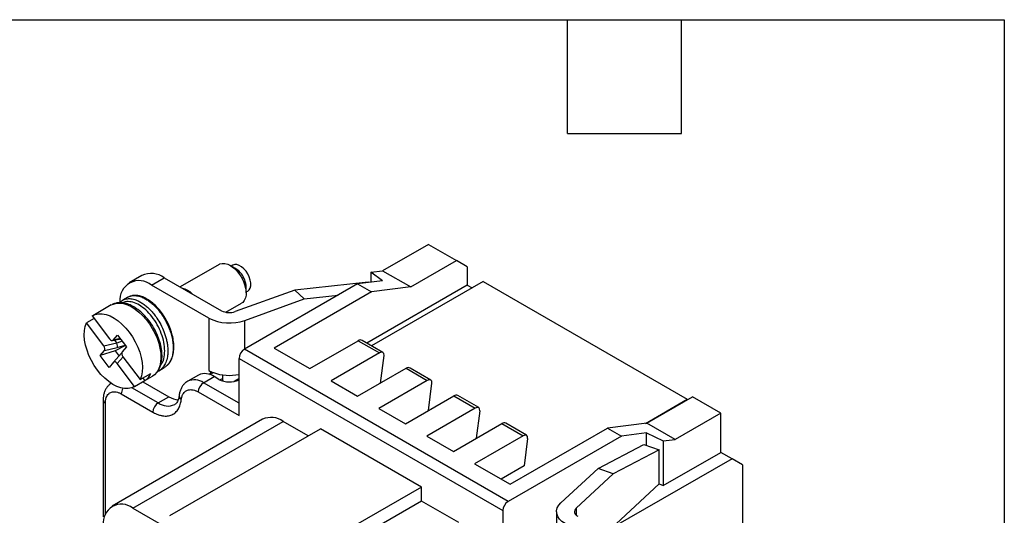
# Model space of a CAD drawing. Header units: millimetres. Extents: x 6 to 273, y 6 to 210.
# Tile 6 of 6: x 207 to 273, y 176 to 210. Entities that reach past the tile are written whole.
import ezdxf

# ---------------------------------------------------------------- set-up
doc = ezdxf.new("R2010")
doc.units = ezdxf.units.MM
doc.linetypes.add('SLD-Solid', pattern=[0])
doc.layers.add('TEXT', color=140, linetype='SLD-Solid', lineweight=25)

msp = doc.modelspace()

# ---------------------------------------------------------------- linework, layer by layer
for p, q in [((234.527, 194.51), (231.469, 192.744)), ((234.527, 194.51), (236.412, 193.422)), ((220.527, 193.169), (217.921, 191.664)), ((221.63, 192.89), (221.277, 193.095)), ((221.443, 193.12), (221.337, 193.06)), ((233.354, 191.656), (236.412, 193.422)), ((237.124, 193.011), (236.412, 193.422)), ((237.124, 193.011), (237.124, 191.779)), ((215.362, 192.424), (214.514, 191.934)), ((230.678, 192.645), (231.469, 192.744)), ((231.469, 192.07), (230.678, 192.645)), ((230.678, 192.645), (230.678, 191.971)), ((231.469, 192.744), (233.354, 191.656)), ((216.014, 191.786), (216.862, 192.275)), ((219.835, 189.58), (216.014, 191.786)), ((216.862, 192.275), (220.683, 190.07)), ((229.797, 191.861), (222.221, 187.488)), ((222.337, 191.258), (222.337, 191.666)), ((230.509, 191.989), (225.589, 191.442)), ((231.469, 192.07), (229.797, 191.861)), ((229.797, 191.861), (230.722, 191.328)), ((237.124, 191.779), (230.407, 187.901)), ((230.547, 191.955), (230.509, 191.989)), ((233.354, 191.656), (230.722, 191.328)), ((238.193, 192.024), (230.729, 187.716)), ((237.124, 191.779), (237.446, 191.593)), ((238.193, 192.024), (251.847, 184.142)), ((225.589, 191.442), (221.611, 190.008)), ((222.337, 191.328), (222.443, 191.388)), ((230.722, 191.328), (224.213, 187.57)), ((225.589, 191.442), (226.224, 190.854)), ((226.224, 190.854), (228.488, 191.106)), ((213.32, 190.452), (212.082, 189.737)), ((214.428, 190.976), (214.064, 190.766)), ((214.42, 190.965), (214.446, 190.984)), ((220.977, 189.965), (222.027, 190.571)), ((222.246, 189.421), (226.224, 190.854)), ((212.05, 189.718), (213.202, 188.184)), ((212.174, 189.552), (211.663, 189.257)), ((212.815, 187.724), (211.663, 189.257)), ((219.835, 189.58), (219.835, 186.069)), ((222.246, 187.502), (222.246, 189.421)), ((213.451, 188.095), (213.741, 188.44)), ((213.741, 188.44), (214.333, 187.652)), ((212.815, 187.724), (213.68, 187.921)), ((213.406, 188.067), (213.932, 188.187)), ((213.921, 188.202), (213.451, 188.095)), ((213.68, 187.921), (213.546, 188.099)), ((214.261, 187.749), (213.57, 187.386)), ((214.052, 188.027), (213.689, 187.907)), ((213.709, 187.595), (214.243, 187.772)), ((213.874, 188.174), (213.953, 188.159)), ((217.435, 188.238), (217.454, 188.249)), ((226.596, 186.194), (229.833, 188.063)), ((229.833, 188.063), (231.255, 187.242)), ((231.492, 187.275), (230.098, 188.079)), ((212.581, 187.06), (212.871, 187.405)), ((213.57, 187.386), (212.581, 187.06)), ((213.173, 186.271), (212.581, 187.06)), ((212.871, 187.405), (213.709, 187.595)), ((213.994, 187.216), (213.463, 186.616)), ((213.57, 187.386), (213.834, 187.035)), ((214.017, 187.242), (213.994, 187.216)), ((214.333, 187.652), (214.043, 187.307)), ((239.863, 177.304), (222.221, 187.488)), ((224.213, 187.57), (226.596, 186.194)), ((231.255, 187.242), (228.019, 185.373)), ((231.326, 185.229), (231.562, 187.064)), ((213.463, 186.616), (213.173, 186.271)), ((213.713, 186.527), (214.109, 186.975)), ((214.865, 184.994), (213.713, 186.527)), ((214.1, 186.988), (215.251, 185.454)), ((221.865, 183.052), (221.865, 186.872)), ((221.865, 186.872), (239.507, 176.688)), ((215.251, 185.454), (215.959, 185.862)), ((216.431, 186.027), (216.501, 186.053)), ((216.501, 186.053), (216.855, 186.257)), ((219.143, 185.761), (218.432, 185.351)), ((219.835, 186.069), (220.115, 185.907)), ((219.913, 185.79), (220.144, 185.923)), ((220.115, 185.907), (220.144, 185.923)), ((220.751, 185.771), (220.751, 185.539)), ((229.797, 184.346), (233.034, 186.215)), ((233.034, 186.215), (234.456, 185.394)), ((234.693, 185.427), (233.299, 186.232)), ((214.832, 184.974), (216.07, 185.689)), ((214.865, 184.994), (215.572, 185.402)), ((215.421, 185.314), (217.163, 184.308)), ((215.572, 185.402), (215.448, 185.567)), ((219.488, 185.246), (220.199, 185.657)), ((221.865, 183.874), (219.488, 185.246)), ((220.514, 185.475), (220.199, 185.657)), ((220.58, 185.44), (220.751, 185.539)), ((221.865, 185.529), (221.522, 185.331)), ((228.019, 185.373), (229.797, 184.346)), ((234.456, 185.394), (231.22, 183.525)), ((234.527, 183.381), (234.763, 185.217)), ((213.987, 184.499), (216.096, 183.282)), ((216.452, 183.898), (214.698, 184.91)), ((219.132, 184.63), (221.865, 183.052)), ((212.773, 184.088), (212.773, 176.275)), ((212.92, 176.443), (212.92, 183.883)), ((216.452, 183.898), (217.163, 184.308)), ((232.998, 182.498), (236.235, 184.367)), ((236.235, 184.367), (237.657, 183.546)), ((237.894, 183.579), (236.5, 184.384)), ((249.051, 182.528), (251.847, 184.142)), ((249.146, 182.539), (252.204, 184.305)), ((251.863, 184.108), (251.847, 184.142)), ((254.09, 183.217), (252.204, 184.305)), ((231.22, 183.525), (232.998, 182.498)), ((237.657, 183.546), (234.421, 181.677)), ((237.964, 183.369), (237.729, 181.533)), ((254.09, 183.217), (251.031, 181.451)), ((254.09, 180.588), (254.09, 183.217)), ((223.434, 182.799), (213.369, 176.988)), ((214.752, 176.852), (224.817, 182.662)), ((226.489, 181.697), (224.817, 182.662)), ((236.199, 180.651), (239.436, 182.519)), ((239.436, 182.519), (240.858, 181.698)), ((241.096, 181.731), (239.702, 182.536)), ((249.146, 182.539), (246.514, 182.211)), ((251.031, 181.451), (249.146, 182.539)), ((217.242, 176.359), (227.307, 182.17)), ((234.065, 178.268), (227.307, 182.17)), ((240.005, 178.454), (246.514, 182.211)), ((246.514, 182.211), (247.438, 181.677)), ((249.11, 181.886), (247.438, 181.677)), ((249.11, 181.066), (249.11, 181.886)), ((249.11, 181.886), (250.24, 181.352)), ((234.421, 181.677), (236.199, 180.651)), ((240.858, 181.698), (237.622, 179.829)), ((247.438, 181.677), (239.863, 177.304)), ((241.165, 181.521), (240.93, 179.685)), ((245.879, 179.508), (248.949, 181.123)), ((248.949, 181.123), (249.967, 180.757)), ((250.24, 181.352), (251.031, 181.451)), ((250.24, 181.352), (250.24, 178.366)), ((249.967, 180.757), (246.897, 179.141)), ((249.967, 178.47), (249.967, 180.757)), ((250.24, 178.366), (254.09, 180.588)), ((254.836, 180.157), (254.09, 180.588)), ((237.622, 179.829), (240.005, 178.454)), ((254.836, 180.157), (246.735, 175.48)), ((255.548, 179.746), (254.836, 180.157)), ((240.93, 179.685), (239.4, 178.802)), ((245.879, 179.508), (243.396, 177.211)), ((246.897, 179.141), (244.414, 176.844)), ((246.897, 179.141), (245.879, 179.508)), ((255.548, 179.746), (255.548, 174.407)), ((234.065, 178.268), (223.999, 172.458)), ((234.065, 177.324), (234.065, 178.268)), ((246.435, 175.203), (249.967, 178.47)), ((249.967, 178.476), (250.24, 178.366)), ((234.065, 177.324), (223.999, 171.513)), ((236.555, 175.886), (234.065, 177.324)), ((214.752, 176.852), (217.242, 175.414)), ((239.507, 176.688), (239.507, 172.868)), ((243.1, 176.615), (243.1, 173.104)), ((244.414, 176.844), (244.414, 176.386))]:
    msp.add_line(p, q)
at = {"flags": 128}
for points in [[(220.527, 193.169), (220.581, 193.196), (220.74, 193.236), (220.918, 193.23), (221.107, 193.177), (221.303, 193.079), (221.497, 192.941), (221.684, 192.766), (221.857, 192.56), (222.01, 192.331), (222.138, 192.087), (222.237, 191.834), (222.304, 191.584), (222.335, 191.342), (222.33, 191.119), (222.29, 190.921), (222.214, 190.756), (222.107, 190.629), (222.027, 190.571)], [(222.443, 191.388), (222.535, 191.466), (222.606, 191.588), (222.644, 191.744), (222.647, 191.925), (222.614, 192.123), (222.548, 192.327), (222.451, 192.528), (222.329, 192.715), (222.188, 192.878), (222.034, 193.011), (221.876, 193.106), (221.721, 193.158), (221.577, 193.164), (221.452, 193.125), (221.443, 193.12)], [(213.32, 190.452), (213.455, 190.516), (213.666, 190.57), (213.895, 190.579), (214.138, 190.543), (214.392, 190.463), (214.65, 190.341), (214.91, 190.178), (215.165, 189.977), (215.413, 189.743), (215.647, 189.478), (215.865, 189.188), (216.061, 188.879), (216.233, 188.555), (216.378, 188.222), (216.493, 187.887), (216.576, 187.555), (216.625, 187.232), (216.639, 186.924), (216.619, 186.637), (216.565, 186.375), (216.477, 186.143), (216.357, 185.946), (216.208, 185.786), (216.07, 185.689)], [(212.05, 189.718), (212.249, 189.813), (212.472, 189.86), (212.713, 189.86), (212.969, 189.811), (213.234, 189.716), (213.503, 189.574), (213.772, 189.39), (214.034, 189.167), (214.285, 188.909), (214.521, 188.622), (214.736, 188.31), (214.926, 187.979), (215.088, 187.637), (215.219, 187.289), (215.316, 186.942), (215.377, 186.604), (215.401, 186.28), (215.388, 185.976), (215.338, 185.699), (215.251, 185.454)], [(214.865, 184.994), (214.666, 184.899), (214.443, 184.851), (214.202, 184.852), (213.946, 184.9), (213.681, 184.996), (213.412, 185.137), (213.143, 185.321), (212.881, 185.544), (212.629, 185.802), (212.394, 186.09), (212.179, 186.402), (211.988, 186.733), (211.826, 187.075), (211.695, 187.423), (211.599, 187.769), (211.537, 188.108), (211.513, 188.432), (211.526, 188.736), (211.577, 189.012), (211.663, 189.257)], [(243.671, 175.819), (243.46, 175.963), (243.294, 176.126), (243.177, 176.302), (243.113, 176.487), (243.103, 176.676), (243.148, 176.863), (243.247, 177.043), (243.396, 177.211)], [(244.414, 176.844), (244.357, 176.78), (244.319, 176.711), (244.301, 176.639), (244.305, 176.566), (244.33, 176.495), (244.375, 176.427), (244.439, 176.364), (244.52, 176.309)]]:
    msp.add_lwpolyline(points, dxfattribs=at)
for centre, radius, start, end in [((215.983, 191.041), 1.516, 54.53278, 114.15676), ((220.951, 191.765), 1.314, 35.8119, 58.88712), ((220.858, 191.613), 1.481, 2.0297, 38.46382), ((215.186, 190.784), 1.299, 50.40562, 186.02979), ((217.755, 190.255), 1.353, 44.52203, 75.48335), ((221.218, 191.116), 1.175, 242.93651, 289.51781), ((215.178, 187.874), 2.316, 24.0457, 36.55471), ((221.225, 192.301), 3.056, 242.93651, 289.51781), ((222.638, 186.837), 0.773, 122.60548, 177.39452), ((214.995, 186.279), 1.05, 303.3219, 336.60578), ((219.582, 184.809), 1.049, 53.94494, 114.74461), ((220.889, 187.911), 2.122, 240.22415, 249.44864), ((220.032, 185.807), 0.13, 50.39062, 185.90282), ((221.219, 188.945), 3.207, 250.40791, 281.62733), ((218.869, 184.37), 1.073, 54.72487, 114.30883), ((219.904, 184.595), 0.773, 122.60548, 177.39452), ((221.229, 186.865), 1.563, 242.79467, 294.04227), ((221.174, 185.553), 0.423, 181.79491, 207.09838), ((214.725, 184.471), 0.739, 147.7512, 177.83122), ((213.013, 184.105), 0.241, 184.04231, 247.26237), ((216.869, 183.247), 0.773, 122.60548, 177.39452), ((217.098, 184.785), 1.098, 233.9282, 294.92929), ((217.926, 185.544), 1.452, 238.3078, 265.26754), ((218.145, 184.377), 0.287, 177.44528, 240.20263), ((224.009, 181.546), 1.379, 54.0761, 114.61344), ((240.279, 176.653), 0.773, 122.60548, 177.39452), ((213.994, 175.906), 1.212, 51.28091, 188.72984)]:
    msp.add_arc(centre, radius, start, end)
for centre, major_axis, ratio, start_param, end_param in [((212.718, 187.609), (-0.132, 0.222), 0.559237, 3.335165, 4.905961), ((213.298, 188.299), (-0.132, 0.222), 0.559237, 1.764368, 3.335165), ((212.776, 187.622), (0.915, 0.279), 0.251891, 0.024071, 0.091109), ((213.612, 187.812), (-0.067, 0.241), 0.411812, 3.493466, 4.997225), ((229.882, 187.624), (0.19, 0.469), 0.649816, 6.193125, 6.978442), ((214.183, 187.052), (0.188, -0.165), 0.499357, 2.936393, 3.156144), ((214.197, 187.103), (-0.132, 0.222), 0.559237, 0.193572, 1.764368), ((231.206, 186.859), (0.297, 0.409), 0.493605, 5.549773, 7.120569), ((213.616, 186.412), (-0.132, 0.222), 0.559237, 4.905961, 6.476757), ((233.083, 185.776), (0.19, 0.469), 0.649816, 6.193125, 6.978442), ((234.407, 185.011), (0.297, 0.409), 0.493605, 5.549773, 7.120569), ((236.284, 183.928), (0.19, 0.469), 0.649816, 6.193125, 6.978442), ((237.608, 183.163), (0.297, 0.409), 0.493605, 5.549773, 7.120569), ((239.485, 182.08), (0.19, 0.469), 0.649816, 6.193125, 6.978442), ((240.809, 181.315), (0.297, 0.409), 0.493605, 5.549773, 7.120569)]:
    msp.add_ellipse(centre, major_axis=major_axis, ratio=ratio, start_param=start_param, end_param=end_param)
for points, knots in [([(214.446, 190.984), (214.449, 190.986), (214.533, 191.048), (214.644, 191.065), (214.75, 191.076), (214.75, 191.076), (214.751, 191.076), (214.751, 191.076), (214.751, 191.076), (214.751, 191.076), (214.751, 191.076), (214.752, 191.076), (214.753, 191.076), (214.756, 191.077), (214.764, 191.077), (214.791, 191.08), (214.849, 191.082), (214.945, 191.08), (215.083, 191.062), (215.23, 191.024), (215.345, 190.982), (215.434, 190.944), (215.522, 190.903), (215.638, 190.84), (215.753, 190.768), (215.868, 190.687), (215.982, 190.599), (216.17, 190.437), (216.426, 190.176), (216.685, 189.836), (216.872, 189.54), (216.993, 189.32), (217.081, 189.138), (217.146, 188.992), (217.205, 188.846), (217.264, 188.684), (217.322, 188.499), (217.37, 188.315), (217.408, 188.132), (217.428, 188.002), (217.438, 187.922), (217.442, 187.885), (217.451, 187.795), (217.46, 187.63), (217.455, 187.374), (217.42, 187.13), (217.365, 186.927), (217.309, 186.782), (217.247, 186.659), (217.182, 186.556), (217.134, 186.498), (217.112, 186.471)], [0, 0, 0, 0, 0.002409, 0.074016, 0.074019, 0.074022, 0.074027, 0.074037, 0.074054, 0.074085, 0.074144, 0.074257, 0.074485, 0.074979, 0.076133, 0.080057, 0.093323, 0.113811, 0.14152, 0.17894, 0.201652, 0.208616, 0.230498, 0.25238, 0.274263, 0.296145, 0.318028, 0.339911, 0.405473, 0.471038, 0.509894, 0.542385, 0.568507, 0.588258, 0.604681, 0.630507, 0.656335, 0.682162, 0.707991, 0.73382, 0.737785, 0.743067, 0.749665, 0.77735, 0.816868, 0.868207, 0.899014, 0.927597, 0.953956, 0.97809, 1, 1, 1, 1]), ([(217.155, 186.519), (217.171, 186.537), (217.225, 186.596), (217.29, 186.709), (217.382, 186.897), (217.466, 187.168), (217.512, 187.554), (217.492, 187.984), (217.41, 188.42), (217.276, 188.848), (217.098, 189.265), (216.875, 189.667), (216.614, 190.04), (216.323, 190.374), (216.015, 190.65), (215.711, 190.855), (215.463, 190.977), (215.238, 191.053), (215.007, 191.098), (214.754, 191.102), (214.601, 191.04), (214.531, 191.012)], [0, 0, 0, 0, 0.014396, 0.047755, 0.074, 0.132574, 0.199316, 0.265729, 0.329658, 0.390516, 0.451532, 0.513371, 0.575453, 0.638146, 0.701136, 0.760908, 0.81418, 0.845779, 0.891048, 0.949861, 1, 1, 1, 1]), ([(216.124, 185.729), (216.172, 185.761), (216.276, 185.831), (216.395, 185.967), (216.485, 186.102), (216.543, 186.212), (216.582, 186.303), (216.638, 186.454), (216.697, 186.703), (216.723, 187.077), (216.686, 187.509), (216.578, 187.982), (216.397, 188.475), (216.147, 188.962), (215.838, 189.42), (215.486, 189.823), (215.115, 190.146), (214.75, 190.379), (214.415, 190.523), (214.162, 190.584), (213.965, 190.604), (213.785, 190.602), (213.577, 190.571), (213.443, 190.507), (213.377, 190.476)], [0, 0, 0, 0, 0.031538, 0.067335, 0.095239, 0.115297, 0.129779, 0.144784, 0.19496, 0.251113, 0.310675, 0.373669, 0.438949, 0.504854, 0.571467, 0.638848, 0.703897, 0.764635, 0.820752, 0.868818, 0.890531, 0.920345, 0.960533, 1, 1, 1, 1]), ([(213.896, 190.638), (213.885, 190.63), (213.869, 190.62), (213.863, 190.603), (213.861, 190.599)], [0, 0, 0, 0, 0.772937, 1, 1, 1, 1]), ([(213.896, 190.638), (213.937, 190.675), (213.995, 190.73), (214.066, 190.763), (214.088, 190.774)], [0, 0, 0, 0, 0.6888473, 1, 1, 1, 1]), ([(214.088, 190.774), (214.121, 190.792), (214.215, 190.843), (214.42, 190.884), (214.709, 190.873), (214.975, 190.79), (215.167, 190.699), (215.28, 190.637), (215.394, 190.567), (215.507, 190.488), (215.62, 190.401), (215.724, 190.313), (215.837, 190.209), (215.941, 190.104), (216.05, 189.985), (216.148, 189.868), (216.256, 189.729), (216.425, 189.492), (216.633, 189.143), (216.795, 188.791), (216.887, 188.546), (216.932, 188.412), (216.972, 188.277), (217.007, 188.143), (217.037, 188.01), (217.062, 187.878), (217.075, 187.788), (217.084, 187.72), (217.093, 187.635), (217.102, 187.512), (217.105, 187.364), (217.101, 187.22), (217.086, 187.057), (217.041, 186.805), (216.945, 186.519), (216.816, 186.345), (216.758, 186.267)], [0, 0, 0, 0, 0.02639, 0.075479, 0.142603, 0.209726, 0.231262, 0.252796, 0.27433, 0.295863, 0.317396, 0.338927, 0.35583, 0.383639, 0.401636, 0.42236, 0.44581, 0.471986, 0.53752, 0.60305, 0.621799, 0.640548, 0.659296, 0.678045, 0.696793, 0.715541, 0.734288, 0.735617, 0.745253, 0.771284, 0.789952, 0.812387, 0.838587, 0.868551, 0.941189, 1, 1, 1, 1]), ([(216.623, 186.431), (216.67, 186.496), (216.801, 186.674), (216.894, 187.1), (216.898, 187.653), (216.778, 188.249), (216.553, 188.849), (216.234, 189.423), (215.843, 189.925), (215.414, 190.315), (214.97, 190.581), (214.546, 190.693), (214.244, 190.691), (214.119, 190.606), (214.094, 190.589)], [0, 0, 0, 0, 0.0532901, 0.1468483, 0.2404065, 0.3308306, 0.4212547, 0.5148128, 0.608371, 0.6987951, 0.7892192, 0.8827774, 0.9763355, 1, 1, 1, 1]), ([(217.112, 186.471), (217.038, 186.387), (216.963, 186.302), (216.861, 186.262), (216.859, 186.261)], [0, 0, 0, 0, 0.979066, 1, 1, 1, 1]), ([(216.885, 186.28), (216.947, 186.32), (217.047, 186.386), (217.125, 186.482), (217.155, 186.519)], [0, 0, 0, 0, 0.617862, 1, 1, 1, 1]), ([(216.758, 186.267), (216.684, 186.184), (216.606, 186.096), (216.5, 186.054), (216.493, 186.052)], [0, 0, 0, 0, 0.941477, 1, 1, 1, 1]), ([(213.333, 185.208), (213.287, 185.18), (213.181, 185.115), (213.047, 184.973), (212.929, 184.797), (212.843, 184.595), (212.789, 184.369), (212.773, 184.196), (212.773, 184.1), (212.773, 184.088)], [0, 0, 0, 0, 0.125833, 0.288247, 0.451168, 0.618426, 0.792777, 0.975203, 1, 1, 1, 1]), ([(218.427, 185.342), (218.388, 185.319), (218.286, 185.26), (218.152, 185.125), (218.027, 184.95), (217.935, 184.747), (217.881, 184.558), (217.865, 184.435), (217.859, 184.39)], [0, 0, 0, 0, 0.121627, 0.309005, 0.496524, 0.688494, 0.888101, 1, 1, 1, 1]), ([(212.92, 183.883), (212.921, 183.911), (212.922, 183.967), (212.93, 184.047), (212.942, 184.123), (212.96, 184.196), (212.992, 184.293), (213.048, 184.405), (213.134, 184.507), (213.228, 184.575), (213.338, 184.626), (213.455, 184.647), (213.566, 184.644), (213.677, 184.628), (213.815, 184.59), (213.93, 184.529), (213.987, 184.499)], [0, 0, 0, 0, 0.043862, 0.087724, 0.131586, 0.175448, 0.219311, 0.320203, 0.421101, 0.4979, 0.574591, 0.68533, 0.746549, 0.794594, 0.897299, 1, 1, 1, 1]), ([(218.003, 184.128), (218.007, 184.16), (218.016, 184.225), (218.038, 184.314), (218.067, 184.397), (218.112, 184.494), (218.182, 184.596), (218.275, 184.681), (218.374, 184.737), (218.487, 184.776), (218.604, 184.789), (218.715, 184.781), (218.825, 184.761), (218.962, 184.72), (219.075, 184.66), (219.132, 184.63)], [0, 0, 0, 0, 0.055181, 0.110362, 0.165543, 0.220724, 0.321163, 0.421608, 0.497902, 0.574079, 0.684272, 0.745003, 0.793221, 0.896612, 1, 1, 1, 1]), ([(216.096, 183.282), (216.134, 183.261), (216.208, 183.219), (216.32, 183.166), (216.431, 183.121), (216.54, 183.084), (216.649, 183.055), (216.776, 183.03), (216.922, 183.017), (217.08, 183.023), (217.231, 183.05), (217.371, 183.1), (217.5, 183.17), (217.656, 183.291), (217.812, 183.487), (217.921, 183.732), (217.972, 183.93), (217.992, 184.045), (218, 184.105), (218.003, 184.128)], [0, 0, 0, 0, 0.040269, 0.080537, 0.120806, 0.161075, 0.201343, 0.241612, 0.306206, 0.370803, 0.435475, 0.500137, 0.565005, 0.629332, 0.758517, 0.879161, 0.939332, 0.976883, 1, 1, 1, 1]), ([(217.859, 184.39), (217.854, 184.356), (217.841, 184.256), (217.803, 184.115), (217.743, 183.979), (217.672, 183.879), (217.613, 183.819), (217.57, 183.798), (217.558, 183.792)], [0, 0, 0, 0, 0.102249, 0.29779, 0.494218, 0.695948, 0.911915, 1, 1, 1, 1])]:
    msp.add_open_spline(points, degree=3, knots=knots)
at = {"layer": 'TEXT'}
for p, q in [((6.35, 209.55), (273.05, 209.55)), ((243.84, 201.93), (243.84, 209.55)), ((251.46, 201.93), (251.46, 209.55)), ((273.05, 209.55), (273.05, 6.35)), ((243.84, 201.93), (251.46, 201.93))]:
    msp.add_line(p, q, dxfattribs=at)

doc.saveas('drawing.dxf')
